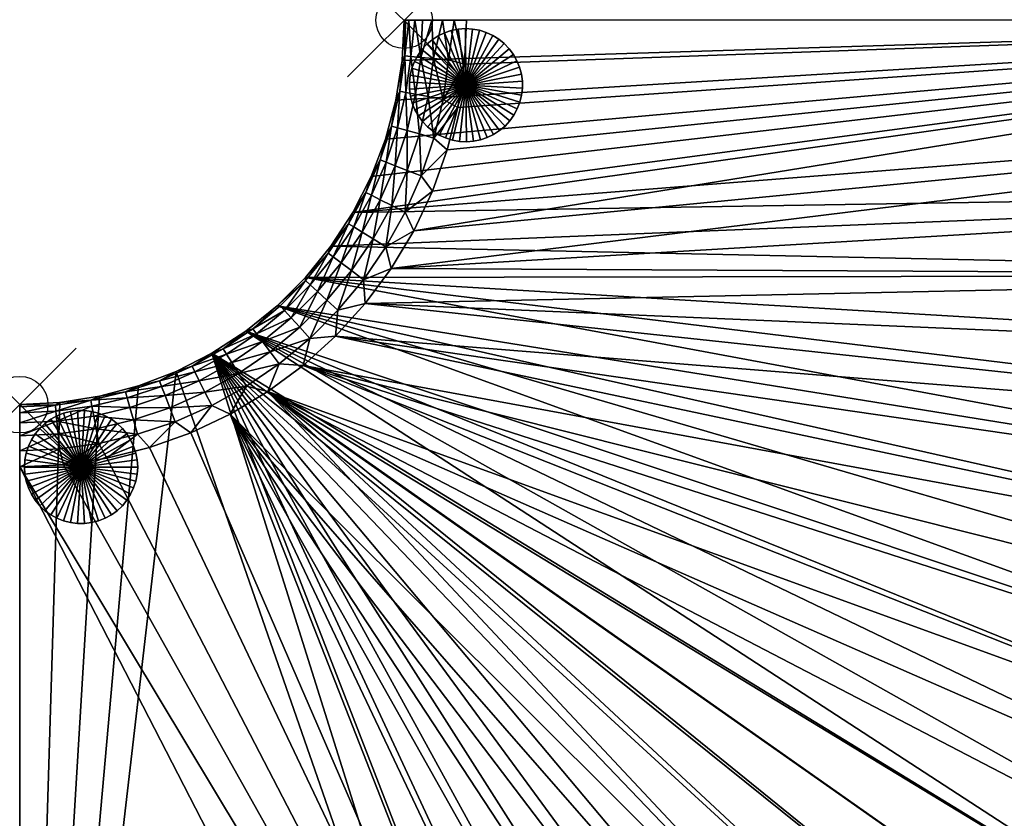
# Model space of a CAD drawing. Header units: inches. Extents: x -6.8 to 28, y -34.8 to 0.
# Tile 8 of 11: x -6.8 to 10.6, y -14.1 to 0. Entities that reach past the tile are written whole.
import ezdxf

# ---------------------------------------------------------------- set-up
doc = ezdxf.new("R2010")
doc.units = ezdxf.units.IN
doc.header["$MEASUREMENT"] = 0
doc.header["$PDMODE"] = 35
doc.header["$PDSIZE"] = 1
for name, color, linetype in [('A-FURN-3-NODE', 7, 'Continuous'), ('A-FURN-3-ST', 151, 'Continuous'), ('A-FURN-3-ST-LG', 252, 'Continuous')]:
    doc.layers.add(name, color=color, linetype=linetype)

msp = doc.modelspace()

# ---------------------------------------------------------------- linework, layer by layer
at = {"layer": 'A-FURN-3-NODE'}
for p in [(0, 0), (-6.795, -6.795)]:
    msp.add_point(p, dxfattribs=at)

# ---------------------------------------------------------------- meshes
at = {"layer": 'A-FURN-3-ST'}
mesh = msp.add_polyface(dxfattribs=at)
corners = [(0.525, -2.082, 14.594), (0.76, -2.291, 14.632), (0.948, -1.54, 14.632), (0.686, -1.398, 14.594), (1.062, -0.773, 14.632), (0.783, -0.702, 14.594), (0.885, 0, 14.611), (0.679, 0, 14.548), (1.1, 0, 14.632), (0.519, -0.677, 14.485), (0.489, 0, 14.447), (0.425, -1.349, 14.485), (23.227, 0.011, 14.632), (0.499, -3.021, 14.632), (0.168, -3.721, 14.632), (23.163, -1.502, 14.632), (-0.23, -4.386, 14.632), (23.023, -3.01, 14.632), (22.809, -4.508, 14.632), (-0.692, -5.008, 14.632), (22.522, -5.995, 14.632), (22.161, -7.465, 14.632), (-1.212, -5.582, 14.632), (0, 0, 13.532), (23.227, 0.011, 1.5), (0.322, 0, 14.31), (0, 0, 1.5), (22.522, -5.995, 1.5), (22.809, -4.508, 1.5), (23.023, -3.01, 1.5), (23.163, -1.502, 1.5), (21.728, -8.915, 1.5), (-2.248, -5.049, 1.5), (-1.745, -4.547, 1.5), (22.161, -7.465, 1.5), (-1.298, -3.994, 1.5), (-0.91, -3.397, 1.5), (-0.587, -2.764, 1.5), (-0.333, -2.1, 1.5), (-0.148, -1.413, 1.5), (-0.037, -0.71, 1.5)]
mesh.append_faces([[corners[k] for k in face] for face in [(0, 1, 2), (0, 2, 3), (3, 2, 4), (3, 4, 5), (5, 4, 6), (5, 6, 7), (4, 8, 6), (5, 7, 9), (9, 7, 10), (9, 3, 5), (11, 0, 3), (8, 4, 12), (12, 4, 2), (12, 2, 1), (1, 13, 12), (12, 13, 14), (12, 14, 15), (15, 14, 16), (18, 16, 19), (21, 19, 22), (20, 27, 28), (20, 28, 18), (18, 28, 29), (18, 29, 17), (17, 29, 30), (17, 30, 15), (15, 30, 12), (12, 30, 24)]])
mesh.append_faces([[corners[k] for k in face] for face in [(17, 16, 18), (20, 19, 21), (8, 7, 6), (24, 40, 26)]], dxfattribs={"vtx0": -1})
mesh.append_faces([[corners[k] for k in face] for face in [(34, 33, 27), (27, 33, 28), (28, 35, 29), (29, 36, 30), (30, 36, 24)]], dxfattribs={"vtx0": -1, "vtx1": -1})
mesh.append_faces([[corners[k] for k in face] for face in [(23, 8, 12), (23, 12, 24), (8, 10, 7), (31, 32, 33), (28, 33, 35), (29, 35, 36), (24, 36, 37), (24, 37, 38), (24, 39, 40)]], dxfattribs={"vtx0": -1, "vtx2": -1})
mesh.append_faces([[corners[k] for k in face] for face in [(15, 16, 17), (18, 19, 20)]], dxfattribs={"vtx1": -1})
mesh.append_faces([[corners[k] for k in face] for face in [(25, 10, 8), (38, 39, 24)]], dxfattribs={"vtx1": -1, "vtx2": -1})
mesh.append_faces([[corners[k] for k in face] for face in [(24, 26, 23)]], dxfattribs={"vtx2": -1})
mesh = msp.add_polyface(dxfattribs=at)
corners = [(-0.324, -4.006, 14.594), (-0.23, -4.386, 14.632), (0.168, -3.721, 14.632), (0.018, -3.392, 14.594), (0.499, -3.021, 14.632), (0.302, -2.749, 14.594), (0.76, -2.291, 14.632), (0.525, -2.082, 14.594), (0.519, -0.677, 14.485), (0.489, 0, 14.447), (0.292, -0.656, 14.31), (0.322, 0, 14.31), (0.185, 0, 14.143), (0.118, -0.64, 14.082), (0.084, 0, 13.953), (0.008, -0.63, 13.817), (0.021, 0, 13.747), (0, 0, 13.532), (-0.037, -0.71, 13.532), (-0.079, -1.255, 13.817), (0.029, -1.275, 14.082), (0.201, -1.307, 14.31), (0.425, -1.349, 14.485), (0.686, -1.398, 14.594), (-0.148, -1.413, 13.532), (-0.223, -1.869, 13.817), (-0.118, -1.899, 14.082), (0.051, -1.947, 14.31), (0.27, -2.01, 14.485), (-0.321, -2.507, 14.082), (-0.158, -2.571, 14.31), (0.054, -2.653, 14.485), (-0.22, -3.274, 14.485), (1.1, 0, 14.632), (-0.148, -1.413, 1.5), (-0.333, -2.1, 13.532), (-0.037, -0.71, 1.5), (0, 0, 1.5)]
mesh.append_faces([[corners[k] for k in face] for face in [(0, 1, 2), (0, 2, 3), (3, 2, 4), (3, 4, 5), (5, 4, 6), (5, 6, 7), (8, 9, 10), (10, 9, 11), (10, 11, 12), (10, 12, 13), (13, 12, 14), (13, 14, 15), (15, 14, 16), (15, 16, 17), (17, 18, 15), (15, 18, 19), (15, 19, 20), (15, 20, 13), (13, 20, 21), (13, 21, 10), (10, 21, 22), (10, 22, 8), (8, 22, 23), (18, 24, 19), (19, 24, 25), (19, 25, 26), (19, 26, 20), (20, 26, 27), (20, 27, 21), (21, 27, 28), (21, 28, 22), (22, 28, 7), (26, 29, 30), (26, 30, 27), (27, 30, 31), (27, 31, 28), (28, 31, 5), (28, 5, 7), (30, 32, 31), (31, 32, 3), (31, 3, 5), (32, 0, 3), (34, 35, 24), (34, 24, 36), (36, 24, 18), (36, 18, 37), (37, 18, 17)]])
mesh.append_faces([[corners[k] for k in face] for face in [(16, 33, 17)]], dxfattribs={"vtx0": -1, "vtx1": -1})
mesh.append_faces([[corners[k] for k in face] for face in [(33, 14, 12), (33, 12, 11)]], dxfattribs={"vtx0": -1, "vtx2": -1})
mesh.append_faces([[corners[k] for k in face] for face in [(16, 14, 33)]], dxfattribs={"vtx1": -1, "vtx2": -1})
mesh = msp.add_polyface(dxfattribs=at)
corners = [(-0.722, -4.586, 14.594), (-0.692, -5.008, 14.632), (-0.23, -4.386, 14.632), (-0.324, -4.006, 14.594), (-0.148, -1.413, 13.532), (-0.333, -2.1, 13.532), (-0.223, -1.869, 13.817), (-0.424, -2.468, 13.817), (-0.321, -2.507, 14.082), (-0.118, -1.899, 14.082), (-0.587, -2.764, 13.532), (-0.679, -3.045, 13.817), (-0.58, -3.094, 14.082), (-0.424, -3.172, 14.31), (-0.158, -2.571, 14.31), (-0.22, -3.274, 14.485), (-0.91, -3.397, 13.532), (-0.986, -3.596, 13.817), (-0.892, -3.654, 14.082), (-0.744, -3.746, 14.31), (-0.55, -3.866, 14.485), (-1.298, -3.994, 13.532), (-1.342, -4.117, 13.817), (-1.255, -4.183, 14.082), (-1.115, -4.289, 14.31), (-0.933, -4.426, 14.485), (-1.745, -4.547, 13.532), (-1.745, -4.603, 13.817), (-1.664, -4.677, 14.082), (-1.535, -4.794, 14.31), (-1.367, -4.948, 14.485), (-1.171, -5.127, 14.594), (-1.745, -4.547, 1.5), (-2.248, -5.049, 13.532), (-1.298, -3.994, 1.5), (-0.91, -3.397, 1.5), (-0.587, -2.764, 1.5), (-0.333, -2.1, 1.5), (-0.148, -1.413, 1.5)]
mesh.append_faces([[corners[k] for k in face] for face in [(0, 1, 2), (0, 2, 3), (4, 5, 6), (6, 5, 7), (6, 7, 8), (6, 8, 9), (5, 10, 7), (7, 10, 11), (7, 11, 12), (7, 12, 8), (8, 12, 13), (8, 13, 14), (14, 13, 15), (10, 16, 11), (11, 16, 17), (11, 17, 18), (11, 18, 12), (12, 18, 19), (12, 19, 13), (13, 19, 20), (13, 20, 15), (15, 20, 3), (16, 21, 17), (17, 21, 22), (17, 22, 23), (17, 23, 18), (18, 23, 24), (18, 24, 19), (19, 24, 25), (19, 25, 20), (20, 25, 0), (20, 0, 3), (21, 26, 22), (22, 26, 27), (22, 27, 28), (22, 28, 23), (23, 28, 29), (23, 29, 24), (24, 29, 30), (24, 30, 25), (25, 31, 0), (32, 33, 26), (32, 26, 34), (34, 26, 21), (34, 21, 35), (35, 21, 16), (35, 16, 36), (36, 16, 10), (36, 10, 37), (37, 10, 5), (37, 5, 38)]])
mesh = msp.add_polyface(dxfattribs=at)
corners = [(-2.208, -6.073, 14.594), (-1.786, -6.103, 14.632), (-1.668, -5.624, 14.594), (-1.212, -5.582, 14.632), (-1.171, -5.127, 14.594), (-0.692, -5.008, 14.632), (-0.722, -4.586, 14.594), (-0.933, -4.426, 14.485), (-1.367, -4.948, 14.485), (-1.745, -4.547, 13.532), (-2.248, -5.049, 13.532), (-1.745, -4.603, 13.817), (-2.192, -5.049, 13.817), (-2.118, -5.13, 14.082), (-1.664, -4.677, 14.082), (-2, -5.259, 14.31), (-1.535, -4.794, 14.31), (-1.846, -5.428, 14.485), (-2.677, -5.452, 13.817), (-2.801, -5.497, 13.532), (-3.198, -5.809, 13.817), (-3.397, -5.884, 13.532), (-3.749, -6.116, 13.817), (-4.031, -6.207, 13.532), (-4.327, -6.371, 13.817), (-2.928, -6.244, 14.485), (-2.368, -5.861, 14.485), (-3.622, -6.371, 14.31), (-3.048, -6.051, 14.31), (-2.506, -5.679, 14.31), (-3.7, -6.214, 14.082), (-3.14, -5.902, 14.082), (-2.611, -5.54, 14.082), (-4.031, -6.207, 1.5), (-3.397, -5.884, 1.5), (-2.801, -5.497, 1.5), (-2.248, -5.049, 1.5), (-1.745, -4.547, 1.5)]
mesh.append_faces([[corners[k] for k in face] for face in [(0, 1, 2), (2, 1, 3), (2, 3, 4), (4, 3, 5), (4, 5, 6), (7, 8, 4), (9, 10, 11), (11, 10, 12), (11, 12, 13), (11, 13, 14), (14, 13, 15), (14, 15, 16), (16, 15, 17), (16, 17, 8), (8, 17, 2), (8, 2, 4), (12, 10, 18), (18, 10, 19), (18, 19, 20), (20, 19, 21), (20, 21, 22), (22, 21, 23), (22, 23, 24), (25, 0, 26), (26, 0, 2), (26, 2, 17), (27, 25, 28), (28, 25, 26), (28, 26, 29), (29, 26, 17), (29, 17, 15), (30, 27, 28), (30, 28, 31), (31, 28, 29), (31, 29, 32), (32, 29, 15), (32, 15, 13), (22, 30, 31), (22, 31, 20), (20, 31, 32), (20, 32, 18), (18, 32, 13), (18, 13, 12), (33, 23, 34), (34, 23, 21), (34, 21, 35), (35, 21, 19), (35, 19, 36), (36, 19, 10), (36, 10, 37)]])
mesh = msp.add_polyface(dxfattribs=at)
corners = [(22.161, -7.465, 14.632), (-1.212, -5.582, 14.632), (21.728, -8.915, 14.632), (21.223, -10.343, 14.632), (-1.786, -6.103, 14.632), (20.649, -11.744, 14.632), (20.005, -13.114, 14.632), (19.295, -14.451, 14.632), (-2.408, -6.564, 14.632), (18.52, -15.751, 14.632), (17.681, -17.012, 14.632), (16.781, -18.229, 14.632), (15.822, -19.4, 14.632), (14.806, -20.523, 14.632), (8.966, -25.309, 14.632), (8.966, -25.309, 1.5), (10.226, -24.47, 1.5), (10.226, -24.47, 14.632), (11.443, -23.569, 1.5), (11.443, -23.569, 14.632), (12.613, -22.61, 1.5), (12.613, -22.61, 14.632), (13.735, -21.593, 1.5), (13.735, -21.593, 14.632), (14.806, -20.523, 1.5), (15.822, -19.4, 1.5), (16.781, -18.229, 1.5), (17.681, -17.012, 1.5), (18.52, -15.751, 1.5), (19.295, -14.451, 1.5), (20.005, -13.114, 1.5), (20.649, -11.744, 1.5), (21.223, -10.343, 1.5), (21.728, -8.915, 1.5), (22.161, -7.465, 1.5), (22.522, -5.995, 1.5), (22.522, -5.995, 14.632), (-3.397, -5.884, 1.5), (-2.801, -5.497, 1.5), (-2.248, -5.049, 1.5), (-1.745, -4.547, 1.5)]
mesh.append_faces([[corners[k] for k in face] for face in [(14, 15, 16), (14, 16, 17), (17, 16, 18), (17, 18, 19), (19, 18, 20), (19, 20, 21), (21, 20, 22), (21, 22, 23), (23, 22, 24), (23, 24, 13), (13, 24, 25), (13, 25, 12), (12, 25, 26), (12, 26, 11), (11, 26, 27), (11, 27, 10), (10, 27, 28), (10, 28, 9), (9, 28, 29), (9, 29, 7), (7, 29, 30), (7, 30, 6), (6, 30, 31), (6, 31, 5), (5, 31, 32), (5, 32, 3), (3, 32, 33), (3, 33, 2), (2, 33, 34), (2, 34, 0), (0, 34, 35), (0, 35, 36)]])
mesh.append_faces([[corners[k] for k in face] for face in [(2, 1, 3), (6, 4, 7)]], dxfattribs={"vtx0": -1})
mesh.append_faces([[corners[k] for k in face] for face in [(5, 4, 6), (9, 8, 10), (10, 8, 11), (11, 8, 12), (12, 8, 13), (25, 37, 26), (26, 38, 27), (27, 38, 28), (28, 38, 29), (29, 38, 30), (30, 39, 31), (31, 39, 32), (32, 39, 33), (33, 40, 34)]], dxfattribs={"vtx0": -1, "vtx1": -1})
mesh.append_faces([[corners[k] for k in face] for face in [(0, 1, 2), (3, 4, 5), (7, 8, 9)]], dxfattribs={"vtx1": -1})
mesh = msp.add_polyface(dxfattribs=at)
corners = [(-2.208, -6.073, 14.594), (-2.408, -6.564, 14.632), (-1.786, -6.103, 14.632), (21.223, -10.343, 14.632), (-1.212, -5.582, 14.632), (19.295, -14.451, 14.632), (14.806, -20.523, 14.632), (13.735, -21.593, 14.632), (12.613, -22.61, 14.632), (-3.073, -6.962, 14.632), (11.443, -23.569, 14.632), (10.226, -24.47, 14.632), (8.966, -25.309, 14.632), (7.666, -26.085, 14.632), (6.329, -26.796, 14.632), (4.958, -27.439, 14.632), (-3.773, -7.294, 14.632), (-4.503, -7.555, 14.632), (-5.254, -7.743, 14.632), (-6.021, -7.857, 14.632), (-6.795, -7.895, 14.632), (3.558, -28.014, 14.632), (-6.795, -30.022, 14.632), (2.131, -28.519, 14.632), (0.68, -28.953, 14.632), (-2.276, -29.603, 14.632), (-2.276, -29.603, 1.5), (-0.79, -29.314, 1.5), (-0.79, -29.314, 14.632), (0.68, -28.953, 1.5), (2.131, -28.519, 1.5), (3.558, -28.014, 1.5), (4.958, -27.439, 1.5), (6.329, -26.796, 1.5), (7.666, -26.085, 1.5), (8.966, -25.309, 1.5), (-6.795, -30.022, 1.5), (-4.031, -6.207, 1.5), (-3.397, -5.884, 1.5), (10.226, -24.47, 1.5), (11.443, -23.569, 1.5), (12.613, -22.61, 1.5), (13.735, -21.593, 1.5), (14.806, -20.523, 1.5), (15.822, -19.4, 1.5), (16.781, -18.229, 1.5), (-2.801, -5.497, 1.5), (20.005, -13.114, 1.5), (-2.248, -5.049, 1.5)]
mesh.append_faces([[corners[k] for k in face] for face in [(0, 1, 2), (3, 4, 2), (5, 2, 1), (8, 1, 9), (15, 9, 16), (15, 16, 17), (17, 18, 15), (15, 18, 19), (25, 26, 27), (25, 27, 28), (28, 27, 29), (28, 29, 24), (24, 29, 30), (24, 30, 23), (23, 30, 31), (23, 31, 21), (21, 31, 32), (21, 32, 15), (15, 32, 33), (15, 33, 14), (14, 33, 34), (14, 34, 13), (13, 34, 35), (13, 35, 12)]])
mesh.append_faces([[corners[k] for k in face] for face in [(7, 1, 8), (14, 9, 15)]], dxfattribs={"vtx0": -1})
mesh.append_faces([[corners[k] for k in face] for face in [(6, 1, 7), (10, 9, 11), (11, 9, 12), (12, 9, 13), (13, 9, 14), (23, 22, 24), (31, 38, 32), (32, 38, 33), (33, 38, 34), (34, 38, 35), (35, 38, 39), (39, 38, 40), (40, 38, 41), (41, 38, 42), (42, 38, 43), (43, 38, 44)]], dxfattribs={"vtx0": -1, "vtx1": -1})
mesh.append_faces([[corners[k] for k in face] for face in [(36, 31, 30), (45, 38, 46), (47, 46, 48), (36, 29, 27)]], dxfattribs={"vtx0": -1, "vtx2": -1})
mesh.append_faces([[corners[k] for k in face] for face in [(8, 9, 10), (15, 20, 21), (21, 22, 23)]], dxfattribs={"vtx1": -1})
mesh.append_faces([[corners[k] for k in face] for face in [(37, 38, 31), (30, 29, 36)]], dxfattribs={"vtx1": -1, "vtx2": -1})
mesh = msp.add_polyface(dxfattribs=at)
corners = [(-6.084, -6.757, 13.532), (-6.795, -6.795, 13.532), (-6.164, -6.803, 13.817), (-6.795, -6.832, 13.817), (-6.795, -6.942, 14.082), (-6.154, -6.912, 14.082), (-6.795, -7.117, 14.31), (-3.402, -6.812, 14.594), (-3.773, -7.294, 14.632), (-3.073, -6.962, 14.632), (-2.788, -6.47, 14.594), (-2.408, -6.564, 14.632), (-2.208, -6.073, 14.594), (-4.327, -6.371, 13.817), (-4.031, -6.207, 13.532), (-4.695, -6.462, 13.532), (-4.925, -6.571, 13.817), (-5.382, -6.646, 13.532), (-5.539, -6.716, 13.817), (-4.785, -7.064, 14.485), (-4.046, -7.096, 14.594), (-4.141, -6.849, 14.485), (-3.521, -6.575, 14.485), (-2.928, -6.244, 14.485), (-5.487, -6.996, 14.31), (-4.847, -6.845, 14.31), (-4.224, -6.636, 14.31), (-3.622, -6.371, 14.31), (-5.519, -6.824, 14.082), (-6.138, -7.086, 14.31), (-4.895, -6.677, 14.082), (-4.287, -6.473, 14.082), (-3.7, -6.214, 14.082), (-3.749, -6.116, 13.817), (-6.795, -6.795, 1.5), (-6.084, -6.757, 1.5), (-5.382, -6.646, 1.5), (-4.695, -6.462, 1.5), (-4.031, -6.207, 1.5)]
mesh.append_faces([[corners[k] for k in face] for face in [(0, 1, 2), (2, 1, 3), (2, 3, 4), (2, 4, 5), (5, 4, 6), (7, 8, 9), (7, 9, 10), (10, 9, 11), (10, 11, 12), (13, 14, 15), (13, 15, 16), (16, 15, 17), (16, 17, 18), (18, 17, 0), (18, 0, 2), (19, 20, 21), (21, 20, 7), (21, 7, 22), (22, 7, 10), (22, 10, 23), (23, 10, 12), (24, 19, 25), (25, 19, 21), (25, 21, 26), (26, 21, 22), (26, 22, 27), (27, 22, 23), (18, 2, 5), (18, 5, 28), (28, 5, 29), (28, 29, 24), (28, 24, 25), (28, 25, 30), (30, 25, 26), (30, 26, 31), (31, 26, 27), (31, 27, 32), (18, 28, 30), (18, 30, 16), (16, 30, 31), (16, 31, 13), (13, 31, 32), (13, 32, 33), (34, 1, 35), (35, 1, 0), (35, 0, 36), (36, 0, 17), (36, 17, 37), (37, 17, 15), (37, 15, 38), (38, 15, 14)]])
mesh = msp.add_polyface(dxfattribs=at)
corners = [(-6.154, -6.912, 14.082), (-6.795, -7.117, 14.31), (-6.138, -7.086, 14.31), (-6.795, -7.345, 14.485), (-6.117, -7.313, 14.485), (-6.795, -7.61, 14.594), (-6.092, -7.578, 14.594), (-6.795, -7.895, 14.632), (-6.021, -7.857, 14.632), (-5.396, -7.48, 14.594), (-5.254, -7.743, 14.632), (-4.712, -7.319, 14.594), (-4.503, -7.555, 14.632), (-4.046, -7.096, 14.594), (-3.773, -7.294, 14.632), (-3.402, -6.812, 14.594), (-5.445, -7.22, 14.485), (-4.785, -7.064, 14.485), (-5.487, -6.996, 14.31), (4.958, -27.439, 14.632), (3.558, -28.014, 14.632), (-6.795, -30.022, 14.632), (0.68, -28.953, 14.632), (-0.79, -29.314, 14.632), (-2.276, -29.603, 14.632), (-3.775, -29.817, 14.632), (-5.282, -29.957, 14.632), (-6.795, -6.942, 14.082), (-6.795, -6.832, 13.817), (-6.795, -6.795, 13.532), (-6.795, -30.022, 1.5), (-6.795, -6.795, 1.5), (-5.282, -29.957, 1.5), (-3.775, -29.817, 1.5), (-2.276, -29.603, 1.5), (-6.084, -6.757, 1.5), (-5.382, -6.646, 1.5), (-4.695, -6.462, 1.5), (-4.031, -6.207, 1.5), (3.558, -28.014, 1.5), (-0.79, -29.314, 1.5)]
mesh.append_faces([[corners[k] for k in face] for face in [(0, 1, 2), (2, 1, 3), (2, 3, 4), (4, 3, 5), (4, 5, 6), (6, 5, 7), (6, 7, 8), (6, 8, 9), (9, 8, 10), (9, 10, 11), (11, 10, 12), (11, 12, 13), (13, 12, 14), (13, 14, 15), (4, 6, 9), (4, 9, 16), (16, 9, 11), (16, 11, 17), (17, 11, 13), (2, 4, 16), (2, 16, 18), (18, 16, 17), (19, 8, 7), (21, 30, 26), (26, 30, 32), (26, 32, 33), (26, 33, 25), (25, 33, 34), (25, 34, 24)]])
mesh.append_faces([[corners[k] for k in face] for face in [(20, 7, 21), (25, 21, 26), (30, 29, 31), (30, 33, 32)]], dxfattribs={"vtx0": -1})
mesh.append_faces([[corners[k] for k in face] for face in [(22, 21, 23), (23, 21, 24), (24, 21, 25), (7, 29, 21), (21, 29, 30)]], dxfattribs={"vtx0": -1, "vtx1": -1})
mesh.append_faces([[corners[k] for k in face] for face in [(30, 38, 39)]], dxfattribs={"vtx0": -1, "vtx1": -1, "vtx2": -1})
mesh.append_faces([[corners[k] for k in face] for face in [(7, 3, 1), (7, 1, 27), (7, 28, 29), (30, 35, 36), (30, 36, 37), (30, 40, 34)]], dxfattribs={"vtx0": -1, "vtx2": -1})
mesh.append_faces([[corners[k] for k in face] for face in [(5, 3, 7), (31, 35, 30)]], dxfattribs={"vtx1": -1})
mesh.append_faces([[corners[k] for k in face] for face in [(27, 28, 7), (37, 38, 30), (34, 33, 30)]], dxfattribs={"vtx1": -1, "vtx2": -1})
at = {"layer": 'A-FURN-3-ST-LG', "color": 251, "true_color": 0x565656}
mesh = msp.add_polyface(dxfattribs=at)
corners = [(1.09, -1.148, 1.5), (1.099, -2.148, 1.5), (1.224, -2.139, 1.5), (1.347, -2.114, 1.5), (1.466, -2.074, 1.5), (1.58, -2.02, 1.5), (1.685, -1.951, 1.5), (1.781, -1.87, 1.5), (1.866, -1.778, 1.5), (1.939, -1.676, 1.5), (1.998, -1.565, 1.5), (2.043, -1.448, 1.5), (2.074, -1.326, 1.5), (2.088, -1.201, 1.5), (2.087, -1.076, 1.5), (2.07, -0.951, 1.5), (2.038, -0.83, 1.5), (1.99, -0.714, 1.5), (1.929, -0.604, 1.5), (1.854, -0.503, 1.5), (1.767, -0.412, 1.5), (1.67, -0.333, 1.5), (1.563, -0.267, 1.5), (1.449, -0.215, 1.5), (1.329, -0.177, 1.5), (1.206, -0.155, 1.5), (1.08, -0.148, 1.5), (0.955, -0.157, 1.5), (0.832, -0.182, 1.5), (0.713, -0.222, 1.5), (0.6, -0.276, 1.5), (0.494, -0.344, 1.5), (0.398, -0.425, 1.5), (0.313, -0.518, 1.5), (0.24, -0.62, 1.5), (0.181, -0.731, 1.5), (0.136, -0.848, 1.5), (0.106, -0.97, 1.5), (0.091, -1.094, 1.5), (0.092, -1.22, 1.5), (0.109, -1.344, 1.5), (0.142, -1.466, 1.5), (0.189, -1.582, 1.5), (0.25, -1.692, 1.5), (0.325, -1.792, 1.5), (0.412, -1.883, 1.5), (0.509, -1.962, 1.5), (0.616, -2.029, 1.5), (0.73, -2.081, 1.5), (0.85, -2.119, 1.5), (0.974, -2.141, 1.5), (1.099, -2.148, 0), (1.224, -2.139, 0), (1.347, -2.114, 0), (1.466, -2.074, 0), (1.58, -2.02, 0), (1.685, -1.951, 0), (1.781, -1.87, 0), (1.866, -1.778, 0), (1.939, -1.676, 0), (1.998, -1.565, 0), (2.043, -1.448, 0), (2.074, -1.326, 0), (2.088, -1.201, 0), (2.087, -1.076, 0), (2.07, -0.951, 0), (2.038, -0.83, 0), (1.99, -0.714, 0), (1.929, -0.604, 0), (1.854, -0.503, 0), (1.767, -0.412, 0), (1.67, -0.333, 0), (1.563, -0.267, 0), (1.449, -0.215, 0), (1.329, -0.177, 0), (1.206, -0.155, 0), (1.08, -0.148, 0), (0.955, -0.157, 0), (0.832, -0.182, 0), (0.713, -0.222, 0), (0.6, -0.276, 0), (0.494, -0.344, 0), (0.398, -0.425, 0), (0.313, -0.518, 0), (0.24, -0.62, 0), (0.181, -0.731, 0), (0.136, -0.848, 0), (0.106, -0.97, 0), (0.091, -1.094, 0), (0.092, -1.22, 0), (0.109, -1.344, 0), (0.142, -1.466, 0), (0.189, -1.582, 0), (0.25, -1.692, 0), (0.325, -1.792, 0), (0.412, -1.883, 0), (0.509, -1.962, 0), (0.616, -2.029, 0), (0.73, -2.081, 0), (0.85, -2.119, 0), (0.974, -2.141, 0), (1.09, -1.148, 0)]
mesh.append_faces([[corners[k] for k in face] for face in [(51, 52, 1), (52, 53, 2), (53, 54, 3), (54, 55, 4), (55, 56, 5), (56, 57, 6), (57, 58, 7), (58, 59, 8), (59, 60, 9), (60, 61, 10), (61, 62, 11), (62, 63, 12), (63, 64, 13), (64, 65, 14), (65, 66, 15), (66, 67, 16), (67, 68, 17), (68, 69, 18), (69, 70, 19), (70, 71, 20), (71, 72, 21), (72, 73, 22), (73, 74, 23), (74, 75, 24), (75, 76, 25), (76, 77, 26), (77, 78, 27), (78, 79, 28), (79, 80, 29), (80, 81, 30), (81, 82, 31), (82, 83, 32), (83, 84, 33), (84, 85, 34), (85, 86, 35), (86, 87, 36), (87, 88, 37), (88, 89, 38), (89, 90, 39), (90, 91, 40), (91, 92, 41), (92, 93, 42), (93, 94, 43), (94, 95, 44), (95, 96, 45), (96, 97, 46), (97, 98, 47), (98, 99, 48), (99, 100, 49), (100, 51, 50)]], dxfattribs={"vtx1": -1, "color": 251})
mesh.append_faces([[corners[k] for k in face] for face in [(1, 2, 0), (2, 3, 0), (3, 4, 0), (4, 5, 0), (5, 6, 0), (6, 7, 0), (7, 8, 0), (8, 9, 0), (9, 10, 0), (10, 11, 0), (11, 12, 0), (12, 13, 0), (13, 14, 0), (14, 15, 0), (15, 16, 0), (16, 17, 0), (17, 18, 0), (18, 19, 0), (19, 20, 0), (20, 21, 0), (21, 22, 0), (22, 23, 0), (23, 24, 0), (24, 25, 0), (25, 26, 0), (26, 27, 0), (27, 28, 0), (28, 29, 0), (29, 30, 0), (30, 31, 0), (31, 32, 0), (32, 33, 0), (33, 34, 0), (34, 35, 0), (35, 36, 0), (36, 37, 0), (37, 38, 0), (38, 39, 0), (39, 40, 0), (40, 41, 0), (41, 42, 0), (42, 43, 0), (43, 44, 0), (44, 45, 0), (45, 46, 0), (46, 47, 0), (47, 48, 0), (48, 49, 0), (49, 50, 0), (50, 1, 0), (52, 51, 101), (53, 52, 101), (54, 53, 101), (55, 54, 101), (56, 55, 101), (57, 56, 101), (58, 57, 101), (59, 58, 101), (60, 59, 101), (61, 60, 101), (62, 61, 101), (63, 62, 101), (64, 63, 101), (65, 64, 101), (66, 65, 101), (67, 66, 101), (68, 67, 101), (69, 68, 101), (70, 69, 101), (71, 70, 101), (72, 71, 101), (73, 72, 101), (74, 73, 101), (75, 74, 101), (76, 75, 101), (77, 76, 101), (78, 77, 101), (79, 78, 101), (80, 79, 101), (81, 80, 101), (82, 81, 101), (83, 82, 101), (84, 83, 101), (85, 84, 101), (86, 85, 101), (87, 86, 101), (88, 87, 101), (89, 88, 101), (90, 89, 101), (91, 90, 101), (92, 91, 101), (93, 92, 101), (94, 93, 101), (95, 94, 101), (96, 95, 101), (97, 96, 101), (98, 97, 101), (99, 98, 101), (100, 99, 101), (51, 100, 101)]], dxfattribs={"vtx1": -1, "vtx2": -1, "color": 251})
mesh.append_faces([[corners[k] for k in face] for face in [(52, 2, 1), (53, 3, 2), (54, 4, 3), (55, 5, 4), (56, 6, 5), (57, 7, 6), (58, 8, 7), (59, 9, 8), (60, 10, 9), (61, 11, 10), (62, 12, 11), (63, 13, 12), (64, 14, 13), (65, 15, 14), (66, 16, 15), (67, 17, 16), (68, 18, 17), (69, 19, 18), (70, 20, 19), (71, 21, 20), (72, 22, 21), (73, 23, 22), (74, 24, 23), (75, 25, 24), (76, 26, 25), (77, 27, 26), (78, 28, 27), (79, 29, 28), (80, 30, 29), (81, 31, 30), (82, 32, 31), (83, 33, 32), (84, 34, 33), (85, 35, 34), (86, 36, 35), (87, 37, 36), (88, 38, 37), (89, 39, 38), (90, 40, 39), (91, 41, 40), (92, 42, 41), (93, 43, 42), (94, 44, 43), (95, 45, 44), (96, 46, 45), (97, 47, 46), (98, 48, 47), (99, 49, 48), (100, 50, 49), (51, 1, 50)]], dxfattribs={"vtx2": -1, "color": 251})
mesh = msp.add_polyface(dxfattribs=at)
corners = [(-5.71, -7.899, 1.5), (-4.71, -7.899, 1.5), (-4.718, -8.024, 1.5), (-4.742, -8.147, 1.5), (-4.781, -8.267, 1.5), (-4.834, -8.38, 1.5), (-4.901, -8.486, 1.5), (-4.981, -8.583, 1.5), (-5.073, -8.669, 1.5), (-5.174, -8.743, 1.5), (-5.285, -8.803, 1.5), (-5.401, -8.85, 1.5), (-5.523, -8.881, 1.5), (-5.647, -8.897, 1.5), (-5.773, -8.897, 1.5), (-5.898, -8.881, 1.5), (-6.019, -8.85, 1.5), (-6.136, -8.803, 1.5), (-6.246, -8.743, 1.5), (-6.348, -8.669, 1.5), (-6.439, -8.583, 1.5), (-6.519, -8.486, 1.5), (-6.587, -8.38, 1.5), (-6.64, -8.267, 1.5), (-6.679, -8.147, 1.5), (-6.702, -8.024, 1.5), (-6.71, -7.899, 1.5), (-6.702, -7.773, 1.5), (-6.679, -7.65, 1.5), (-6.64, -7.531, 1.5), (-6.587, -7.417, 1.5), (-6.519, -7.311, 1.5), (-6.439, -7.214, 1.5), (-6.348, -7.128, 1.5), (-6.246, -7.054, 1.5), (-6.136, -6.994, 1.5), (-6.019, -6.948, 1.5), (-5.898, -6.916, 1.5), (-5.773, -6.901, 1.5), (-5.647, -6.901, 1.5), (-5.523, -6.916, 1.5), (-5.401, -6.948, 1.5), (-5.285, -6.994, 1.5), (-5.174, -7.054, 1.5), (-5.073, -7.128, 1.5), (-4.981, -7.214, 1.5), (-4.901, -7.311, 1.5), (-4.834, -7.417, 1.5), (-4.781, -7.531, 1.5), (-4.742, -7.65, 1.5), (-4.718, -7.773, 1.5), (-4.71, -7.899, 0), (-4.718, -8.024, 0), (-4.742, -8.147, 0), (-4.781, -8.267, 0), (-4.834, -8.38, 0), (-4.901, -8.486, 0), (-4.981, -8.583, 0), (-5.073, -8.669, 0), (-5.174, -8.743, 0), (-5.285, -8.803, 0), (-5.401, -8.85, 0), (-5.523, -8.881, 0), (-5.647, -8.897, 0), (-5.773, -8.897, 0), (-5.898, -8.881, 0), (-6.019, -8.85, 0), (-6.136, -8.803, 0), (-6.246, -8.743, 0), (-6.348, -8.669, 0), (-6.439, -8.583, 0), (-6.519, -8.486, 0), (-6.587, -8.38, 0), (-6.64, -8.267, 0), (-6.679, -8.147, 0), (-6.702, -8.024, 0), (-6.71, -7.899, 0), (-6.702, -7.773, 0), (-6.679, -7.65, 0), (-6.64, -7.531, 0), (-6.587, -7.417, 0), (-6.519, -7.311, 0), (-6.439, -7.214, 0), (-6.348, -7.128, 0), (-6.246, -7.054, 0), (-6.136, -6.994, 0), (-6.019, -6.948, 0), (-5.898, -6.916, 0), (-5.773, -6.901, 0), (-5.647, -6.901, 0), (-5.523, -6.916, 0), (-5.401, -6.948, 0), (-5.285, -6.994, 0), (-5.174, -7.054, 0), (-5.073, -7.128, 0), (-4.981, -7.214, 0), (-4.901, -7.311, 0), (-4.834, -7.417, 0), (-4.781, -7.531, 0), (-4.742, -7.65, 0), (-4.718, -7.773, 0), (-5.71, -7.899, 0)]
mesh.append_faces([[corners[k] for k in face] for face in [(1, 52, 51), (2, 53, 52), (3, 54, 53), (4, 55, 54), (5, 56, 55), (6, 57, 56), (7, 58, 57), (8, 59, 58), (9, 60, 59), (10, 61, 60), (11, 62, 61), (12, 63, 62), (13, 64, 63), (14, 65, 64), (15, 66, 65), (16, 67, 66), (17, 68, 67), (18, 69, 68), (19, 70, 69), (20, 71, 70), (21, 72, 71), (22, 73, 72), (23, 74, 73), (24, 75, 74), (25, 76, 75), (26, 77, 76), (27, 78, 77), (28, 79, 78), (29, 80, 79), (30, 81, 80), (31, 82, 81), (32, 83, 82), (33, 84, 83), (34, 85, 84), (35, 86, 85), (36, 87, 86), (37, 88, 87), (38, 89, 88), (39, 90, 89), (40, 91, 90), (41, 92, 91), (42, 93, 92), (43, 94, 93), (44, 95, 94), (45, 96, 95), (46, 97, 96), (47, 98, 97), (48, 99, 98), (49, 100, 99), (50, 51, 100)]], dxfattribs={"vtx0": -1, "color": 251})
mesh.append_faces([[corners[k] for k in face] for face in [(0, 2, 1), (0, 3, 2), (0, 4, 3), (0, 5, 4), (0, 6, 5), (0, 7, 6), (0, 8, 7), (0, 9, 8), (0, 10, 9), (0, 11, 10), (0, 12, 11), (0, 13, 12), (0, 14, 13), (0, 15, 14), (0, 16, 15), (0, 17, 16), (0, 18, 17), (0, 19, 18), (0, 20, 19), (0, 21, 20), (0, 22, 21), (0, 23, 22), (0, 24, 23), (0, 25, 24), (0, 26, 25), (0, 27, 26), (0, 28, 27), (0, 29, 28), (0, 30, 29), (0, 31, 30), (0, 32, 31), (0, 33, 32), (0, 34, 33), (0, 35, 34), (0, 36, 35), (0, 37, 36), (0, 38, 37), (0, 39, 38), (0, 40, 39), (0, 41, 40), (0, 42, 41), (0, 43, 42), (0, 44, 43), (0, 45, 44), (0, 46, 45), (0, 47, 46), (0, 48, 47), (0, 49, 48), (0, 50, 49), (0, 1, 50), (101, 51, 52), (101, 52, 53), (101, 53, 54), (101, 54, 55), (101, 55, 56), (101, 56, 57), (101, 57, 58), (101, 58, 59), (101, 59, 60), (101, 60, 61), (101, 61, 62), (101, 62, 63), (101, 63, 64), (101, 64, 65), (101, 65, 66), (101, 66, 67), (101, 67, 68), (101, 68, 69), (101, 69, 70), (101, 70, 71), (101, 71, 72), (101, 72, 73), (101, 73, 74), (101, 74, 75), (101, 75, 76), (101, 76, 77), (101, 77, 78), (101, 78, 79), (101, 79, 80), (101, 80, 81), (101, 81, 82), (101, 82, 83), (101, 83, 84), (101, 84, 85), (101, 85, 86), (101, 86, 87), (101, 87, 88), (101, 88, 89), (101, 89, 90), (101, 90, 91), (101, 91, 92), (101, 92, 93), (101, 93, 94), (101, 94, 95), (101, 95, 96), (101, 96, 97), (101, 97, 98), (101, 98, 99), (101, 99, 100), (101, 100, 51)]], dxfattribs={"vtx0": -1, "vtx2": -1, "color": 251})
mesh.append_faces([[corners[k] for k in face] for face in [(1, 2, 52), (2, 3, 53), (3, 4, 54), (4, 5, 55), (5, 6, 56), (6, 7, 57), (7, 8, 58), (8, 9, 59), (9, 10, 60), (10, 11, 61), (11, 12, 62), (12, 13, 63), (13, 14, 64), (14, 15, 65), (15, 16, 66), (16, 17, 67), (17, 18, 68), (18, 19, 69), (19, 20, 70), (20, 21, 71), (21, 22, 72), (22, 23, 73), (23, 24, 74), (24, 25, 75), (25, 26, 76), (26, 27, 77), (27, 28, 78), (28, 29, 79), (29, 30, 80), (30, 31, 81), (31, 32, 82), (32, 33, 83), (33, 34, 84), (34, 35, 85), (35, 36, 86), (36, 37, 87), (37, 38, 88), (38, 39, 89), (39, 40, 90), (40, 41, 91), (41, 42, 92), (42, 43, 93), (43, 44, 94), (44, 45, 95), (45, 46, 96), (46, 47, 97), (47, 48, 98), (48, 49, 99), (49, 50, 100), (50, 1, 51)]], dxfattribs={"vtx2": -1, "color": 251})

doc.saveas('drawing.dxf')
